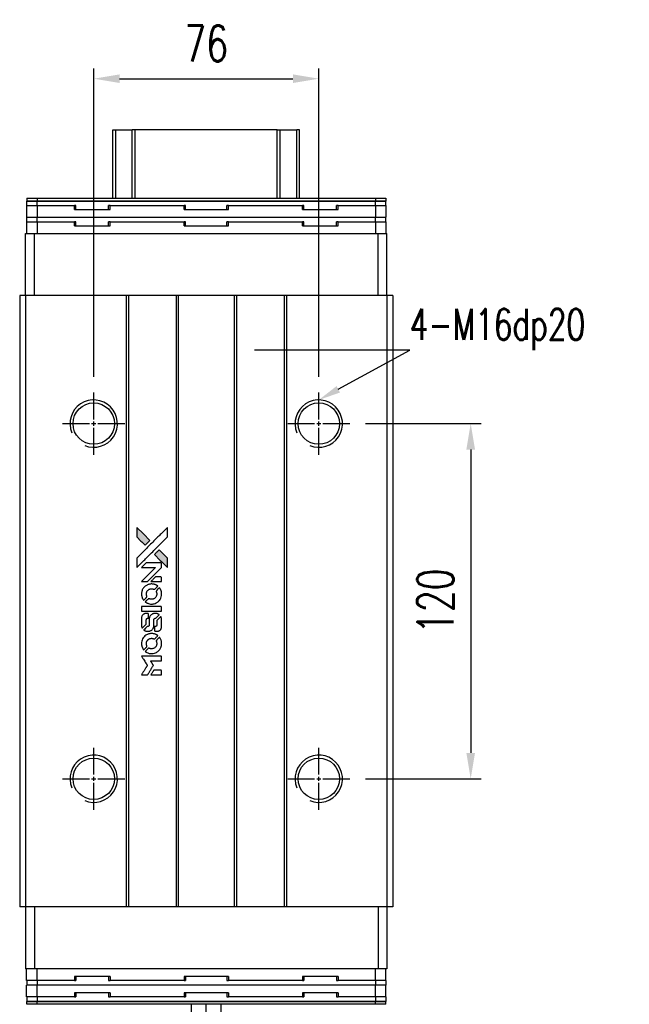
# Model space of a CAD drawing. Header units: millimetres. Extents: x 88 to 889, y 163 to 936.
# Tile 2 of 3: x 149 to 355, y 604 to 936. Entities that reach past the tile are written whole.
import ezdxf
from ezdxf import colors
from ezdxf.entities.mleader import LeaderData, LeaderLine
from ezdxf.math import Vec2, Vec3

# ---------------------------------------------------------------- set-up
doc = ezdxf.new("R2010")
doc.units = ezdxf.units.MM
doc.header["$LTSCALE"] = 0.15
doc.layers.get('0').update_dxf_attribs({"linetype": 'CONTINUOUS'})
doc.layers.get('Defpoints').update_dxf_attribs({"linetype": 'CONTINUOUS'})
doc.layers.add('DIM', color=4, linetype='CONTINUOUS')
doc.styles.add('CHN', font='SIMPLEX.shx', dxfattribs={"width": 0.7, "bigfont": 'CHINESET.shx'})
doc.styles.add('DIM-7', font='SIMPLEX.shx', dxfattribs={"width": 0.7, "bigfont": 'chineset.shx'})
doc.dimstyles.new('CNS', dxfattribs={"dimscale": 3, "dimtxt": 3.5, "dimasz": 2.5, "dimexe": 1, "dimexo": 1.5, "dimgap": 0.09, "dimtad": 0, "dimdsep": 46, "dimtxsty": 'DIM-7', "dimcen": 0.09, "dimclrd": 4, "dimclre": 4, "dimclrt": 4, "dimadec": 0, "dimazin": 0, "dimtfac": 1, "dimtix": 1, "dimtmove": 2, "dimatfit": 3, "dimfxl": 1, "dimtvp": 0.971429, "dimtolj": 1, "dimarcsym": 0})

# ---------------------------------------------------------------- blocks, each defined once
blk = doc.blocks.new('*U216')
at = {"color": 0}
for p, q in [((0, 1.4), (0, 10.5)), ((-10.5, 0), (-1.4, 0)), ((1.4, 0), (10.5, 0)), ((0, -10.5), (0, -1.4))]:
    blk.add_line(p, q, dxfattribs=at)
at = {"color": 0, "linetype": 'Continuous'}
for p, q in [((-0.7, 0), (0.7, 0)), ((0, -0.7), (0, 0.7))]:
    blk.add_line(p, q, dxfattribs=at)
blk = doc.blocks.new('*U217')
at = {"color": 0}
for p, q in [((0, 1.4), (0, 10.5)), ((-10.5, 0), (-1.4, 0)), ((1.4, 0), (10.5, 0)), ((0, -10.5), (0, -1.4))]:
    blk.add_line(p, q, dxfattribs=at)
at = {"color": 0, "linetype": 'Continuous'}
for p, q in [((-0.7, 0), (0.7, 0)), ((0, -0.7), (0, 0.7))]:
    blk.add_line(p, q, dxfattribs=at)
blk = doc.blocks.new('*U218')
at = {"color": 0}
for p, q in [((0, 1.4), (0, 10.5)), ((-10.5, 0), (-1.4, 0)), ((1.4, 0), (10.5, 0)), ((0, -10.5), (0, -1.4))]:
    blk.add_line(p, q, dxfattribs=at)
at = {"color": 0, "linetype": 'Continuous'}
for p, q in [((-0.7, 0), (0.7, 0)), ((0, -0.7), (0, 0.7))]:
    blk.add_line(p, q, dxfattribs=at)
blk = doc.blocks.new('*U219')
at = {"color": 0}
for p, q in [((0, 1.4), (0, 10.5)), ((-10.5, 0), (-1.4, 0)), ((1.4, 0), (10.5, 0)), ((0, -10.5), (0, -1.4))]:
    blk.add_line(p, q, dxfattribs=at)
at = {"color": 0, "linetype": 'Continuous'}
for p, q in [((-0.7, 0), (0.7, 0)), ((0, -0.7), (0, 0.7))]:
    blk.add_line(p, q, dxfattribs=at)
blk = doc.blocks.new('*D222')
at = {"layer": 'Defpoints', "color": 0}
for p in [(250.01, 916.38), (174.01, 810.34), (250.01, 810.34)]:
    blk.add_point(p, dxfattribs=at)
at = {"layer": 'DIM', "color": 7, "lineweight": -2}
for p, q in [((174.01, 815.59), (174.01, 919.88)), ((250.01, 815.59), (250.01, 919.88)), ((182.76, 916.38), (241.26, 916.38))]:
    blk.add_line(p, q, dxfattribs=at)
at = {"layer": 'DIM', "color": 7}
for points in [[(182.76, 917.84), (182.76, 914.92), (174.01, 916.38)], [(241.26, 917.84), (241.26, 914.92), (250.01, 916.38)]]:
    blk.add_solid(points, dxfattribs=at)
at = {"layer": 'DIM', "color": 7, "insert": (212.01, 928.28), "char_height": 12.25, "attachment_point": 5, "style": 'DIM-7'}
blk.add_mtext('\\A1;76', dxfattribs=at)
blk = doc.blocks.new('*D223')
at = {"layer": 'Defpoints', "color": 0}
for p in [(260.51, 799.84), (260.51, 679.84), (301.31, 679.84)]:
    blk.add_point(p, dxfattribs=at)
at = {"layer": 'DIM', "color": 7, "lineweight": -2}
for p, q in [((265.76, 799.84), (304.81, 799.84)), ((301.31, 791.09), (301.31, 688.59)), ((265.76, 679.84), (304.81, 679.84))]:
    blk.add_line(p, q, dxfattribs=at)
at = {"layer": 'DIM', "color": 7}
for points in [[(299.85, 791.09), (302.77, 791.09), (301.31, 799.84)], [(299.85, 688.59), (302.77, 688.59), (301.31, 679.84)]]:
    blk.add_solid(points, dxfattribs=at)
at = {"layer": 'DIM', "color": 7, "insert": (289.41, 739.84), "char_height": 12.25, "attachment_point": 5, "rotation": 90, "style": 'DIM-7'}
blk.add_mtext('\\A1;120', dxfattribs=at)
blk = doc.blocks.new('LOGO2')
at = {"linetype": 'Continuous'}
h = blk.add_hatch(color=22, dxfattribs=at)
h.dxf.hatch_style = 1
h.paths.add_polyline_path([(762.85, 2317.48), (762.85, 2315.87), (762.85, 2314.26), (764.24, 2312.87, 0.000288), (764.78, 2312.34, 0.000479), (765.23, 2311.89, 0.000013), (765.64, 2311.49, 0.197177), (765.65, 2311.49, 0.197497), (765.66, 2311.49, 0.00004), (765.89, 2311.72, 0.000834), (766.15, 2311.98, 0.000506), (766.46, 2312.28), (767.25, 2313.08), (765.05, 2315.28)])
h.paths.add_polyline_path([(770.38, 2309.94), (769.58, 2309.14, 0.000476), (769.28, 2308.84, 0.000789), (769.02, 2308.58, 0.000035), (768.79, 2308.34, 0.19758), (768.78, 2308.34, 0.198396), (768.79, 2308.33, 0.000019), (769.1, 2308.01, 0.000582), (769.46, 2307.66, 0.000351), (769.87, 2307.24, 0.000108), (771.64, 2305.48, 0.000692), (772.54, 2304.59, 0.000077), (773.16, 2303.98, 0.197527), (773.18, 2303.97, 0.410181), (773.19, 2303.98, 0.000493), (773.2, 2304.31, 0.002424), (773.2, 2304.76, 0.000529), (773.2, 2305.55), (773.2, 2307.13), (771.79, 2308.53)])
at = {"color": 22}
for points in [[(764.24, 2312.87, 0.000288), (764.78, 2312.34, 0.000479), (765.23, 2311.89, 0.000013), (765.64, 2311.49, 0.197177), (765.65, 2311.49, 0.197497), (765.66, 2311.49, 0.00004), (765.89, 2311.72, 0.000836), (766.15, 2311.98, 0.000505), (766.46, 2312.28), (767.25, 2313.08), (765.05, 2315.28), (762.85, 2317.48), (762.85, 2315.87), (762.85, 2314.26)], [(764.78, 2305.86, -0.000056), (765.75, 2306.82, -0.000021), (767.1, 2308.17, -0.000021), (768.58, 2309.65, -0.000025), (769.96, 2311.03), (773.2, 2314.26), (773.2, 2315.86), (773.19, 2317.46), (771.02, 2315.3, 0.000274), (769.97, 2314.26, 0.000123), (768.6, 2312.9, 0.000121), (767.15, 2311.45, 0.000165), (765.85, 2310.15), (762.85, 2307.15), (762.85, 2305.54), (762.85, 2303.93)], [(769.87, 2307.24, 0.000108), (771.64, 2305.48, 0.000692), (772.54, 2304.59, 0.000077), (773.16, 2303.98, 0.197527), (773.18, 2303.97, 0.410182), (773.19, 2303.98, 0.000493), (773.2, 2304.31, 0.002424), (773.2, 2304.76, 0.000529), (773.2, 2305.55), (773.2, 2307.13), (771.79, 2308.53), (770.38, 2309.94), (769.58, 2309.14, 0.000476), (769.28, 2308.84, 0.000789), (769.02, 2308.58, 0.000035), (768.79, 2308.34, 0.19758), (768.78, 2308.34, 0.198396), (768.79, 2308.33, 0.000019), (769.1, 2308.01, 0.000582), (769.46, 2307.66, 0.000351)], [(765.41, 2299.17), (766.44, 2299.17), (768.82, 2301.56), (771.21, 2303.94), (771.2, 2304.61, 0.0008), (771.2, 2305.04, 0.010795), (771.2, 2305.19, 0.030495), (771.19, 2305.28, 0.080372), (771.17, 2305.34, 0.03816), (771.13, 2305.39, 0.041799), (771.08, 2305.44, 0.042486), (771.03, 2305.48, 0.042078), (770.98, 2305.51, 0.099276), (770.9, 2305.53, 0.003302), (770.57, 2305.54, 0.002586), (769.99, 2305.54, 0.000204), (768.44, 2305.54), (765.97, 2305.53), (765.18, 2304.74), (764.39, 2303.94), (766.76, 2303.94), (769.14, 2303.93), (766.79, 2301.59, 0.000253), (765.89, 2300.69, 0.000412), (765.12, 2299.93, 0.000041), (764.44, 2299.25, 0.041338), (764.41, 2299.21), (764.38, 2299.17)], [(769.41, 2299.17), (771.21, 2299.17), (771.2, 2299.84), (771.2, 2300.51), (771.15, 2300.59, 0.03146), (771.13, 2300.62, 0.026444), (771.1, 2300.66, 0.026444), (771.06, 2300.69, 0.031457), (771.03, 2300.71), (770.95, 2300.76), (770.06, 2300.77), (769.17, 2300.77), (768.39, 2299.98, 0.000745), (768.09, 2299.68, 0.001228), (767.84, 2299.42, 0.000087), (767.62, 2299.19, 0.195134), (767.61, 2299.18, 0.412117), (767.62, 2299.18, 0.000048), (768.14, 2299.17, 0.00109), (768.72, 2299.17, 0.000653)], [(764.43, 2294.61, 0.023681), (764.48, 2294.33, 0.022402), (764.55, 2294.05, 0.021929), (764.64, 2293.77, 0.020503), (764.77, 2293.49, 0.013745), (764.85, 2293.33, 0.009767), (764.95, 2293.16, 0.009658), (765.05, 2293, 0.027804), (765.13, 2292.9), (765.16, 2292.86), (765.66, 2293.36, 0.002053), (765.9, 2293.6, 0.006738), (766.05, 2293.76, 0.007826), (766.16, 2293.88, 0.063909), (766.2, 2293.94, 0.061532), (766.23, 2294.03, 0.068674), (766.24, 2294.12, 0.052072), (766.22, 2294.22, 0.019648), (766.17, 2294.37, -0.018366), (766.12, 2294.55, -0.0288), (766.08, 2294.71, -0.029061), (766.07, 2294.87, -0.019155), (766.07, 2295.05, -0.053809), (766.13, 2295.45, -0.058833), (766.27, 2295.82, -0.058566), (766.49, 2296.14, -0.052525), (766.79, 2296.41, -0.044733), (767.04, 2296.57, -0.040573), (767.33, 2296.68, -0.041123), (767.63, 2296.75, -0.04951), (767.91, 2296.76, -0.017369), (768.05, 2296.74, -0.024255), (768.16, 2296.72, -0.023787), (768.28, 2296.69, -0.015798), (768.41, 2296.64, 0.010631), (768.5, 2296.61, 0.033653), (768.55, 2296.59, 0.037806), (768.61, 2296.58, 0.016307), (768.68, 2296.58, 0.068179), (768.83, 2296.6, 0.095747), (768.94, 2296.66, 0.033418), (769.1, 2296.8, 0.002133), (769.52, 2297.23, 0.001452), (769.75, 2297.47, 0.012393), (769.85, 2297.58, 0.020479), (769.91, 2297.65, 0.344362), (769.91, 2297.68, 0.074287), (769.85, 2297.73, 0.005454), (769.67, 2297.85, 0.008391), (769.47, 2297.96, 0.017097), (769.32, 2298.05, 0.027375), (768.99, 2298.18, 0.02835), (768.66, 2298.28, 0.027723), (768.32, 2298.35, 0.023913), (767.95, 2298.37, 0.027047), (767.5, 2298.36, 0.031685), (767.09, 2298.3, 0.032425), (766.69, 2298.19, 0.031013), (766.3, 2298.03, 0.037914), (765.85, 2297.76, 0.040153), (765.44, 2297.43, 0.039834), (765.1, 2297.03, 0.036173), (764.81, 2296.57, 0.040752), (764.61, 2296.12, 0.035885), (764.48, 2295.63, 0.035491), (764.42, 2295.12, 0.037615)], [(765.82, 2292.23, 0.018008), (765.96, 2292.13, 0.009842), (766.15, 2292.03, 0.009807), (766.34, 2291.92, 0.015716), (766.51, 2291.85, 0.048467), (767.12, 2291.66, 0.045841), (767.76, 2291.58, 0.046006), (768.41, 2291.62, 0.049638), (769.02, 2291.78, 0.064819), (769.81, 2292.2, 0.06695), (770.46, 2292.81, 0.066691), (770.92, 2293.56, 0.063505), (771.19, 2294.43, 0.03135), (771.21, 2294.65, 0.010439), (771.22, 2294.98, 0.010391), (771.21, 2295.3, 0.032408), (771.19, 2295.52, 0.015696), (771.13, 2295.78, 0.018095), (771.07, 2296.02, 0.018551), (770.98, 2296.25, 0.018352), (770.89, 2296.47, 0.015568), (770.81, 2296.62, 0.009832), (770.71, 2296.79, 0.009795), (770.61, 2296.94, 0.023727), (770.52, 2297.05), (770.49, 2297.1), (769.99, 2296.61, 0.001528), (769.71, 2296.33, 0.010022), (769.58, 2296.19, 0.019586), (769.5, 2296.1, 0.061865), (769.46, 2296.03, 0.055054), (769.42, 2295.93, 0.061607), (769.41, 2295.82, 0.048725), (769.43, 2295.7, 0.020221), (769.48, 2295.54, -0.017722), (769.53, 2295.36, -0.02685), (769.56, 2295.21, -0.02759), (769.57, 2295.05, -0.020233), (769.57, 2294.88, -0.04793), (769.52, 2294.56, -0.048386), (769.42, 2294.25, -0.047866), (769.25, 2293.96, -0.044964), (769.03, 2293.7, -0.04333), (768.76, 2293.49, -0.050921), (768.47, 2293.34, -0.051473), (768.17, 2293.25, -0.0459), (767.84, 2293.22, -0.019014), (767.67, 2293.22, -0.024114), (767.53, 2293.24, -0.025081), (767.39, 2293.27, -0.023892), (767.25, 2293.32, 0.008624), (767.14, 2293.36, 0.026486), (767.06, 2293.38, 0.035074), (767, 2293.39, 0.02756), (766.93, 2293.39, 0.087163), (766.81, 2293.37, 0.073291), (766.71, 2293.31, 0.028074), (766.55, 2293.18, 0.002594), (766.2, 2292.82), (765.69, 2292.32)], [(767.81, 2289.2), (771.2, 2289.2), (771.2, 2289.87), (771.2, 2290.53), (771.16, 2290.61, 0.071429), (771.11, 2290.68, 0.054799), (771.04, 2290.74, 0.053585), (770.96, 2290.78, 0.060698), (770.88, 2290.8, 0.033975), (770.74, 2290.81), (769.02, 2290.81, 0.000726), (767.33, 2290.81, 0.001084), (765.85, 2290.8), (764.42, 2290.79), (764.42, 2289.99), (764.42, 2289.19)], [(764.43, 2284.23, 0.018538), (764.44, 2284.13, 0.010695), (764.46, 2284.01, 0.01068), (764.49, 2283.89, 0.017678), (764.52, 2283.78, 0.013849), (764.56, 2283.67, 0.011814), (764.61, 2283.55, 0.004513), (764.66, 2283.44, 0.290035), (764.68, 2283.43, 0.196418), (764.69, 2283.44, 0.000124), (764.89, 2283.63, 0.001477), (765.11, 2283.85, 0.000898), (765.37, 2284.11), (766.04, 2284.79), (766.05, 2285.63, -0.001471), (766.05, 2286.27, -0.028714), (766.07, 2286.47, -0.097073), (766.1, 2286.58, -0.084199), (766.18, 2286.68, -0.042698), (766.24, 2286.72, -0.053912), (766.31, 2286.75, -0.051004), (766.38, 2286.77, -0.032967), (766.46, 2286.77, 0.00807), (766.5, 2286.77, 0.003023), (766.56, 2286.78, 0.002994), (766.63, 2286.78, 0.003629), (766.69, 2286.78), (766.84, 2286.79), (766.84, 2287.44, 0.001618), (766.84, 2287.75, 0.005206), (766.83, 2287.96, 0.00535), (766.83, 2288.1, 0.060675), (766.82, 2288.16, 0.048484), (766.81, 2288.19, 0.02389), (766.78, 2288.22, 0.022812), (766.76, 2288.26, 0.02462), (766.73, 2288.29, 0.061781), (766.65, 2288.36, 0.080179), (766.56, 2288.4, 0.048561), (766.43, 2288.41, 0.010021), (766.21, 2288.42, 0.016602), (765.9, 2288.41, 0.031409), (765.66, 2288.38, 0.036474), (765.45, 2288.32, 0.03439), (765.25, 2288.23, 0.065928), (764.93, 2288.01, 0.069066), (764.68, 2287.71, 0.065697), (764.51, 2287.35, 0.051559), (764.43, 2286.92, 0.020904), (764.42, 2286.69, 0.000451), (764.42, 2285.57, 0.000419), (764.42, 2284.44, 0.022759)], [(765.3, 2282.75, 0.023289), (765.47, 2282.64, 0.026845), (765.63, 2282.56, 0.026047), (765.81, 2282.49, 0.019751), (766, 2282.44, 0.013249), (766.12, 2282.41, 0.025169), (766.21, 2282.4, 0.016532), (766.32, 2282.4, 0.002937), (766.54, 2282.4, 0.003317), (766.73, 2282.4, 0.011808), (766.85, 2282.4, 0.01777), (766.94, 2282.41, 0.021476), (767.03, 2282.42, 0.04325), (767.39, 2282.54, 0.045753), (767.72, 2282.71, 0.04649), (768, 2282.93, 0.047672), (768.24, 2283.21, 0.025315), (768.32, 2283.32, 0.015208), (768.39, 2283.47, 0.01512), (768.46, 2283.62, 0.022488), (768.52, 2283.76, 0.027857), (768.57, 2283.97, 0.034138), (768.6, 2284.18, 0.014286), (768.61, 2284.49, 0.00124), (768.61, 2285.29, -0.00103), (768.61, 2285.77, -0.002552), (768.61, 2286.13, -0.001594), (768.62, 2286.4, -0.047676), (768.63, 2286.47, -0.085307), (768.68, 2286.59, -0.097789), (768.76, 2286.68, -0.085947), (768.88, 2286.74, -0.051339), (769.03, 2286.77, 0.014634), (769.09, 2286.77, 0.015028), (769.14, 2286.78, 0.014927), (769.19, 2286.79, 0.059415), (769.21, 2286.8, 0.070595), (769.27, 2286.84, 0.00028), (769.84, 2287.41, 0.000111), (770.42, 2287.98, 0.200239), (770.43, 2288.01, 0.268906), (770.42, 2288.02, 0.001866), (770.28, 2288.1, 0.007532), (770.15, 2288.18, 0.017818), (770.04, 2288.23, 0.013256), (769.93, 2288.27, 0.011636), (769.81, 2288.31, 0.011528), (769.68, 2288.35, 0.012303), (769.56, 2288.38, 0.0423), (769.37, 2288.41, 0.013657), (769.08, 2288.41, 0.013857), (768.79, 2288.4, 0.037428), (768.58, 2288.37, 0.014927), (768.45, 2288.34, 0.0122), (768.3, 2288.3, 0.012518), (768.17, 2288.25, 0.023062), (768.06, 2288.2, 0.065961), (767.68, 2287.94, 0.06055), (767.37, 2287.59, 0.059676), (767.14, 2287.16, 0.060497), (767.03, 2286.69, 0.025683), (767.02, 2286.59, 0.001528), (767.02, 2286.29, 0.002124), (767.01, 2285.91, 0.001173), (767.01, 2285.45, -0.000809), (767.01, 2284.63, -0.017164), (767, 2284.39, -0.063931), (766.98, 2284.26, -0.108429), (766.92, 2284.17, -0.052941), (766.86, 2284.12, -0.063675), (766.79, 2284.08, -0.050562), (766.7, 2284.06, -0.020337), (766.58, 2284.05, 0.009897), (766.51, 2284.04, 0.016482), (766.45, 2284.04, 0.019019), (766.4, 2284.03, 0.06043), (766.37, 2284.01, 0.076267), (766.3, 2283.96, 0.00054), (765.77, 2283.43, 0.000307), (765.23, 2282.88, 0.142594), (765.21, 2282.84, 0.232419), (765.21, 2282.83, 0.022995), (765.23, 2282.8, 0.024627), (765.27, 2282.78, 0.015407)], [(768.82, 2282.66, 0.065483), (768.85, 2282.58, 0.053271), (768.91, 2282.51, 0.052018), (768.99, 2282.45, 0.0556), (769.07, 2282.41, 0.036839), (769.13, 2282.39, 0.026922), (769.19, 2282.38, 0.016905), (769.28, 2282.38, 0.004317), (769.42, 2282.38, 0.016369), (769.71, 2282.39, 0.029936), (769.95, 2282.42, 0.03418), (770.16, 2282.48, 0.031327), (770.36, 2282.56, 0.046935), (770.61, 2282.71, 0.054053), (770.82, 2282.9, 0.053701), (770.98, 2283.14, 0.045364), (771.1, 2283.41, 0.032479), (771.16, 2283.65, 0.03386), (771.19, 2283.9, 0.013578), (771.2, 2284.28, 0.001155), (771.2, 2285.28, 0.000413), (771.2, 2286.13, 0.005008), (771.19, 2286.46, 0.013199), (771.18, 2286.64, 0.033956), (771.16, 2286.77, 0.013909), (771.13, 2286.91, 0.010864), (771.09, 2287.06, 0.010938), (771.04, 2287.19, 0.028702), (771, 2287.29), (770.96, 2287.36), (770.27, 2286.67), (769.57, 2285.99), (769.58, 2285.19, -0.001504), (769.57, 2284.85, -0.00328), (769.57, 2284.58, -0.001901), (769.57, 2284.38, -0.061333), (769.56, 2284.33, -0.063621), (769.53, 2284.26, -0.048633), (769.48, 2284.19, -0.046769), (769.42, 2284.14, -0.047961), (769.35, 2284.09, -0.02678), (769.29, 2284.06, -0.050957), (769.24, 2284.05, -0.029398), (769.17, 2284.04, -0.00401), (769.02, 2284.04), (768.78, 2284.03), (768.79, 2283.39, 0.001061), (768.79, 2283, 0.009147), (768.79, 2282.83, 0.020721), (768.8, 2282.73, 0.051619)], [(764.43, 2277.88, 0.024131), (764.48, 2277.59, 0.022344), (764.55, 2277.3, 0.021883), (764.65, 2277.01, 0.020884), (764.78, 2276.72, 0.010669), (764.87, 2276.56, 0.010389), (764.96, 2276.4, 0.010913), (765.05, 2276.26, 0.022227), (765.13, 2276.15), (765.16, 2276.11), (765.67, 2276.62, 0.002452), (765.86, 2276.83, 0.003628), (766.03, 2277, 0.001662), (766.17, 2277.16, 0.070159), (766.2, 2277.19, 0.047671), (766.21, 2277.22, 0.018624), (766.22, 2277.27, 0.017921), (766.23, 2277.31, 0.018804), (766.23, 2277.36, 0.018255), (766.23, 2277.42, 0.041312), (766.23, 2277.47, 0.037164), (766.22, 2277.52, 0.012342), (766.19, 2277.59, -0.015101), (766.13, 2277.77, -0.035998), (766.09, 2277.9, -0.033244), (766.08, 2278.04, -0.011249), (766.07, 2278.25, -0.004059), (766.07, 2278.42, -0.019693), (766.08, 2278.51, -0.027943), (766.09, 2278.59, -0.014411), (766.11, 2278.69, -0.033089), (766.19, 2278.92, -0.033887), (766.3, 2279.13, -0.034021), (766.44, 2279.33, -0.033942), (766.6, 2279.51, -0.02816), (766.78, 2279.67, -0.035032), (766.97, 2279.79, -0.035269), (767.18, 2279.89, -0.029196), (767.4, 2279.96, -0.037862), (767.67, 2280.01, -0.043657), (767.92, 2280.02, -0.043064), (768.18, 2279.98, -0.035184), (768.44, 2279.89, 0.033699), (768.56, 2279.85, 0.052815), (768.68, 2279.84, 0.059167), (768.78, 2279.84, 0.058972), (768.88, 2279.88, 0.059208), (768.95, 2279.92, 0.021125), (769.05, 2280.01, 0.008691), (769.21, 2280.16, 0.000851), (769.58, 2280.55, 0.001873), (769.78, 2280.74, 0.013884), (769.86, 2280.84, 0.022355), (769.91, 2280.9, 0.341453), (769.91, 2280.92, 0.073011), (769.86, 2280.97, 0.004587), (769.68, 2281.09, 0.00748), (769.49, 2281.2, 0.016837), (769.34, 2281.28, 0.028606), (768.99, 2281.44, 0.031352), (768.63, 2281.55, 0.031004), (768.26, 2281.61, 0.0268), (767.86, 2281.63, 0.026698), (767.44, 2281.61, 0.03002), (767.04, 2281.54, 0.030357), (766.65, 2281.43, 0.028554), (766.28, 2281.27, 0.062944), (765.58, 2280.8, 0.062206), (765.01, 2280.17, 0.062448), (764.62, 2279.43, 0.064355), (764.43, 2278.62, 0.017377), (764.42, 2278.46, 0.008369), (764.42, 2278.25, 0.008367), (764.42, 2278.04, 0.01757)], [(765.81, 2275.49, 0.064158), (766.6, 2275.07, 0.06356), (767.47, 2274.86, 0.064004), (768.36, 2274.88, 0.066747), (769.2, 2275.12, 0.04321), (769.73, 2275.41, 0.044737), (770.19, 2275.78, 0.044901), (770.58, 2276.23, 0.044184), (770.88, 2276.74, 0.026293), (771.04, 2277.13, 0.033344), (771.15, 2277.5, 0.033227), (771.21, 2277.89, 0.025815), (771.22, 2278.31, 0.023119), (771.19, 2278.72, 0.031044), (771.12, 2279.08, 0.031337), (771.01, 2279.43, 0.024258), (770.85, 2279.79, 0.015622), (770.78, 2279.92, 0.008495), (770.69, 2280.07, 0.008415), (770.6, 2280.22, 0.020814), (770.52, 2280.32), (770.48, 2280.37), (769.99, 2279.88, 0.002843), (769.63, 2279.51, 0.033917), (769.49, 2279.36, 0.087906), (769.44, 2279.25, 0.073302), (769.42, 2279.11, 0.022047), (769.42, 2279.05, 0.026465), (769.43, 2278.99, 0.022233), (769.45, 2278.92, 0.009985), (769.47, 2278.84, -0.039011), (769.55, 2278.52, -0.044398), (769.58, 2278.21, -0.045096), (769.55, 2277.91, -0.04265), (769.46, 2277.61, -0.071154), (769.23, 2277.18, -0.068827), (768.88, 2276.84, -0.068713), (768.46, 2276.6, -0.070507), (767.98, 2276.48, -0.028605), (767.78, 2276.47, -0.031418), (767.59, 2276.49, -0.031044), (767.39, 2276.53, -0.02668), (767.19, 2276.6, 0.038913), (767.08, 2276.63, 0.043732), (766.96, 2276.65, 0.047754), (766.85, 2276.64, 0.075756), (766.77, 2276.62, 0.07294), (766.72, 2276.59, 0.003456), (766.59, 2276.46, 0.005023), (766.42, 2276.3, 0.002422), (766.2, 2276.09, 0.000819), (766.01, 2275.9, 0.001349), (765.85, 2275.73, 0.0001), (765.7, 2275.59, 0.205335), (765.7, 2275.58, 0.219821), (765.7, 2275.57, 0.002494), (765.73, 2275.55, 0.007089), (765.77, 2275.52, 0.004494)], [(765.43, 2267.66), (766.45, 2267.66), (766.62, 2267.94, -0.000297), (766.73, 2268.12, -0.000037), (766.96, 2268.49, -0.000043), (767.23, 2268.94, -0.000036), (767.52, 2269.41, 0.000044), (767.81, 2269.88, 0.000063), (768.06, 2270.29, 0.000035), (768.28, 2270.64, 0.0009), (768.33, 2270.74), (768.42, 2270.87), (768.31, 2271.05, 0.001175), (768.24, 2271.16, 0.000208), (768.12, 2271.35, 0.000225), (767.98, 2271.58, 0.000203), (767.83, 2271.81, -0.000711), (767.69, 2272.04, -0.001119), (767.57, 2272.23, -0.000263), (767.47, 2272.4, -0.04589), (767.46, 2272.42, -0.519312), (767.47, 2272.44, -0.001914), (767.75, 2272.44, -0.003124), (768.2, 2272.44, -0.000285), (769.33, 2272.44), (771.21, 2272.44), (771.21, 2273.1, 0.001727), (771.21, 2273.57, 0.025279), (771.2, 2273.73, 0.073886), (771.17, 2273.83, 0.07426), (771.12, 2273.92, 0.03264), (771.1, 2273.94, 0.01784), (771.07, 2273.96, 0.017712), (771.04, 2273.98, 0.026854), (771.01, 2274), (770.95, 2274.04), (767.67, 2274.04), (764.4, 2274.04), (764.42, 2274.01, -0.004595), (764.43, 2273.98, -0.00016), (764.5, 2273.88, -0.000298), (764.57, 2273.76, -0.000208), (764.65, 2273.63, 0.000986), (764.9, 2273.24, 0.00025), (765.29, 2272.61, 0.000268), (765.71, 2271.93, 0.000436), (766.07, 2271.36, -0.002932), (766.19, 2271.17, -0.004718), (766.29, 2271.01, -0.001113), (766.37, 2270.87, -0.227179), (766.37, 2270.85, -0.045982), (766.36, 2270.84, -0.000145), (766.25, 2270.65, -0.000825), (766.11, 2270.43, -0.000517), (765.96, 2270.18, 0.000056), (765.42, 2269.31, 0.000289), (765.12, 2268.83, 0.000481), (764.9, 2268.48, 0.000418), (764.67, 2268.1), (764.4, 2267.66)], [(769.4, 2267.66), (771.21, 2267.66), (771.21, 2268.32, 0.000842), (771.21, 2268.74, 0.010591), (771.2, 2268.9, 0.028995), (771.19, 2268.99, 0.069543), (771.17, 2269.05, 0.051063), (771.14, 2269.11, 0.039932), (771.09, 2269.16, 0.039414), (771.03, 2269.21, 0.045845), (770.97, 2269.24, 0.094811), (770.91, 2269.26, 0.007124), (770.73, 2269.27, 0.004713), (770.43, 2269.27, 0.000534), (769.74, 2269.27), (768.57, 2269.27), (768.47, 2269.1, 0.000828), (768.17, 2268.62, 0.000879), (767.88, 2268.15, 0.000048), (767.6, 2267.68, 0.137596), (767.6, 2267.67, 0.413028), (767.6, 2267.67, 0.000016), (768.13, 2267.66, 0.000623), (768.71, 2267.66, 0.000374)]]:
    blk.add_lwpolyline(points, format="xyb", close=True, dxfattribs=at)

msp = doc.modelspace()

# ---------------------------------------------------------------- linework, layer by layer
for p, q in [((180.512, 876.048), (180.512, 899.124)), ((180.513, 876.048), (180.513, 899.124)), ((181.433, 876.048), (181.433, 899.124)), ((188.023, 899.124), (187.037, 899.124)), ((187.037, 876.048), (187.037, 899.124)), ((236.002, 899.124), (188.023, 899.124)), ((188.023, 876.048), (188.023, 899.124)), ((236.002, 876.048), (236.002, 899.124)), ((236.987, 876.048), (236.987, 899.124)), ((243.512, 899.124), (242.592, 899.124)), ((242.592, 876.048), (242.592, 899.124)), ((243.512, 876.048), (243.512, 899.124)), ((243.512, 876.048), (243.512, 899.124)), ((243.512, 899.124), (243.512, 899.124)), ((151.413, 876.048), (151.413, 875.048)), ((151.413, 876.048), (154.913, 876.048)), ((151.413, 875.048), (154.913, 875.048)), ((151.413, 873.548), (151.413, 875.048)), ((154.913, 875.048), (151.413, 875.048)), ((154.913, 876.048), (154.913, 875.048)), ((154.913, 876.048), (269.112, 876.048)), ((154.913, 875.048), (269.112, 875.048)), ((154.913, 873.548), (154.913, 875.048)), ((269.112, 875.048), (154.913, 875.048)), ((269.112, 876.048), (269.112, 875.048)), ((269.112, 876.048), (272.612, 876.048)), ((269.112, 875.048), (272.612, 875.048)), ((269.112, 873.548), (269.112, 875.048)), ((272.612, 875.048), (269.112, 875.048)), ((272.612, 876.048), (272.612, 875.048)), ((272.612, 873.548), (272.612, 875.048)), ((151.363, 873.548), (151.363, 869.548)), ((151.363, 873.548), (154.863, 873.548)), ((154.863, 873.548), (154.863, 869.548)), ((154.863, 873.548), (167.512, 873.548)), ((167.512, 872.198), (167.512, 873.548)), ((168.012, 873.548), (167.512, 873.548)), ((167.512, 872.198), (179.512, 872.198)), ((168.012, 872.198), (168.012, 873.548)), ((168.012, 872.198), (168.012, 873.548)), ((179.512, 873.548), (179.012, 873.548)), ((179.012, 872.198), (179.012, 873.548)), ((179.512, 872.198), (179.512, 873.548)), ((179.512, 873.548), (204.512, 873.548)), ((204.512, 872.198), (204.512, 873.548)), ((205.012, 873.548), (204.512, 873.548)), ((204.512, 872.198), (219.512, 872.198)), ((205.012, 872.198), (205.012, 873.548)), ((205.012, 872.198), (205.012, 873.548)), ((219.512, 873.548), (219.012, 873.548)), ((219.012, 872.198), (219.012, 873.548)), ((219.512, 872.198), (219.512, 873.548)), ((219.512, 873.548), (244.512, 873.548)), ((244.512, 872.198), (244.512, 873.548)), ((245.012, 873.548), (244.512, 873.548)), ((244.512, 872.198), (256.512, 872.198)), ((245.012, 872.198), (245.012, 873.548)), ((245.012, 872.198), (245.012, 873.548)), ((256.512, 873.548), (256.012, 873.548)), ((256.012, 872.198), (256.012, 873.548)), ((256.512, 872.198), (256.512, 873.548)), ((256.512, 873.548), (269.162, 873.548)), ((269.162, 873.548), (269.162, 869.548)), ((269.162, 873.548), (272.662, 873.548)), ((272.662, 873.548), (272.662, 869.548)), ((151.363, 869.548), (154.863, 869.548)), ((151.413, 868.048), (151.413, 869.548)), ((154.863, 869.548), (269.162, 869.548)), ((154.913, 868.048), (154.913, 869.548)), ((269.112, 868.048), (269.112, 869.548)), ((269.162, 869.548), (272.662, 869.548)), ((272.612, 868.048), (272.612, 869.548)), ((151.363, 868.048), (151.363, 864.048)), ((151.363, 868.048), (154.863, 868.048)), ((154.863, 868.048), (154.863, 864.048)), ((154.863, 868.048), (167.512, 868.048)), ((167.512, 866.698), (167.512, 868.048)), ((168.012, 868.048), (167.512, 868.048)), ((167.512, 866.698), (179.512, 866.698)), ((168.012, 866.698), (168.012, 868.048)), ((168.012, 866.698), (168.012, 868.048)), ((179.512, 868.048), (179.012, 868.048)), ((179.012, 866.698), (179.012, 868.048)), ((179.512, 866.698), (179.512, 868.048)), ((179.512, 868.048), (204.512, 868.048)), ((204.512, 866.698), (204.512, 868.048)), ((205.012, 868.048), (204.512, 868.048)), ((204.512, 866.698), (219.512, 866.698)), ((205.012, 866.698), (205.012, 868.048)), ((205.012, 866.698), (205.012, 868.048)), ((219.512, 868.048), (219.012, 868.048)), ((219.012, 866.698), (219.012, 868.048)), ((219.512, 866.698), (219.512, 868.048)), ((219.512, 868.048), (244.512, 868.048)), ((244.512, 866.698), (244.512, 868.048)), ((245.012, 868.048), (244.512, 868.048)), ((244.512, 866.698), (256.512, 866.698)), ((245.012, 866.698), (245.012, 868.048)), ((245.012, 866.698), (245.012, 868.048)), ((256.012, 866.698), (256.012, 868.048)), ((256.512, 868.048), (256.012, 868.048)), ((256.512, 866.698), (256.512, 868.048)), ((256.512, 868.048), (269.162, 868.048)), ((269.162, 868.048), (269.162, 864.048)), ((269.162, 868.048), (272.662, 868.048)), ((272.662, 868.048), (272.662, 864.048)), ((151.013, 843.088), (151.013, 864.048)), ((151.013, 864.048), (154.013, 864.048)), ((154.013, 843.088), (154.013, 864.048)), ((154.013, 864.048), (270.012, 864.048)), ((270.012, 843.088), (270.012, 864.048)), ((270.012, 864.048), (273.012, 864.048)), ((273.012, 843.088), (273.012, 864.048)), ((149.012, 843.088), (149.012, 636.588)), ((150.962, 843.088), (149.012, 843.088)), ((150.962, 843.088), (150.962, 636.588)), ((184.963, 843.088), (150.962, 843.088)), ((184.963, 843.088), (184.963, 636.588)), ((185.713, 843.088), (184.963, 843.088)), ((185.713, 843.088), (185.713, 636.588)), ((201.813, 843.088), (185.713, 843.088)), ((201.813, 843.088), (201.813, 636.588)), ((202.563, 843.088), (201.813, 843.088)), ((202.563, 843.088), (202.563, 636.588)), ((221.461, 843.088), (202.563, 843.088)), ((221.461, 843.088), (221.461, 636.588)), ((222.211, 843.088), (221.461, 843.088)), ((222.211, 843.088), (222.211, 636.588)), ((238.311, 843.088), (222.211, 843.088)), ((238.311, 843.088), (238.311, 636.588)), ((239.061, 843.088), (238.311, 843.088)), ((239.061, 843.088), (239.061, 636.588)), ((272.962, 843.088), (239.061, 843.088)), ((272.962, 843.088), (272.962, 636.588)), ((275.012, 843.088), (272.962, 843.088)), ((275.012, 843.088), (275.012, 636.588)), ((150.962, 636.588), (149.012, 636.588)), ((184.963, 636.588), (150.962, 636.588)), ((151.013, 636.588), (151.013, 615.628)), ((154.013, 636.588), (154.013, 615.628)), ((185.713, 636.588), (184.963, 636.588)), ((201.813, 636.588), (185.713, 636.588)), ((202.563, 636.588), (201.813, 636.588)), ((221.461, 636.588), (202.563, 636.588)), ((222.211, 636.588), (221.461, 636.588)), ((238.311, 636.588), (222.211, 636.588)), ((239.061, 636.588), (238.311, 636.588)), ((272.962, 636.588), (239.061, 636.588)), ((270.012, 636.588), (270.012, 615.628)), ((275.012, 636.588), (272.962, 636.588)), ((273.012, 636.588), (273.012, 615.628)), ((154.013, 615.628), (151.013, 615.628)), ((151.363, 611.628), (151.363, 615.628)), ((270.012, 615.628), (154.013, 615.628)), ((154.863, 611.628), (154.863, 615.628)), ((269.162, 611.628), (269.162, 615.628)), ((273.012, 615.628), (270.012, 615.628)), ((272.662, 611.628), (272.662, 615.628)), ((167.512, 612.978), (167.512, 611.628)), ((179.512, 612.978), (167.512, 612.978)), ((168.012, 612.978), (168.012, 611.628)), ((179.012, 612.978), (179.012, 611.628)), ((179.012, 612.978), (179.012, 611.628)), ((179.512, 612.978), (179.512, 611.628)), ((219.512, 612.978), (204.512, 612.978)), ((204.512, 612.978), (204.512, 611.628)), ((205.012, 612.978), (205.012, 611.628)), ((219.012, 612.978), (219.012, 611.628)), ((219.012, 612.978), (219.012, 611.628)), ((219.512, 612.978), (219.512, 611.628)), ((256.512, 612.978), (244.512, 612.978)), ((244.512, 612.978), (244.512, 611.628)), ((245.012, 612.978), (245.012, 611.628)), ((256.012, 612.978), (256.012, 611.628)), ((256.012, 612.978), (256.012, 611.628)), ((256.512, 612.978), (256.512, 611.628)), ((154.863, 611.628), (151.363, 611.628)), ((151.363, 606.128), (151.363, 610.128)), ((154.863, 610.128), (151.363, 610.128)), ((151.413, 611.628), (151.413, 610.128)), ((167.512, 611.628), (154.863, 611.628)), ((154.863, 606.128), (154.863, 610.128)), ((269.162, 610.128), (154.863, 610.128)), ((154.913, 611.628), (154.913, 610.128)), ((167.512, 611.628), (168.012, 611.628)), ((179.012, 611.628), (179.512, 611.628)), ((204.512, 611.628), (179.512, 611.628)), ((204.512, 611.628), (205.012, 611.628)), ((219.012, 611.628), (219.512, 611.628)), ((244.512, 611.628), (219.512, 611.628)), ((244.512, 611.628), (245.012, 611.628)), ((256.012, 611.628), (256.512, 611.628)), ((269.162, 611.628), (256.512, 611.628)), ((269.112, 611.628), (269.112, 610.128)), ((272.662, 611.628), (269.162, 611.628)), ((269.162, 606.128), (269.162, 610.128)), ((272.662, 610.128), (269.162, 610.128)), ((272.612, 611.628), (272.612, 610.128)), ((272.662, 606.128), (272.662, 610.128)), ((154.863, 606.128), (151.363, 606.128)), ((151.413, 606.128), (151.413, 604.628)), ((167.512, 606.128), (154.863, 606.128)), ((154.913, 606.128), (154.913, 604.628)), ((167.512, 607.478), (167.512, 606.128)), ((179.512, 607.478), (167.512, 607.478)), ((167.512, 606.128), (168.012, 606.128)), ((168.012, 607.478), (168.012, 606.128)), ((179.012, 607.478), (179.012, 606.128)), ((179.012, 607.478), (179.012, 606.128)), ((179.012, 606.128), (179.512, 606.128)), ((179.512, 607.478), (179.512, 606.128)), ((204.512, 606.128), (179.512, 606.128)), ((219.512, 607.478), (204.512, 607.478)), ((204.512, 607.478), (204.512, 606.128)), ((204.512, 606.128), (205.012, 606.128)), ((205.012, 607.478), (205.012, 606.128)), ((219.012, 607.478), (219.012, 606.128)), ((219.012, 607.478), (219.012, 606.128)), ((219.012, 606.128), (219.512, 606.128)), ((219.512, 607.478), (219.512, 606.128)), ((244.512, 606.128), (219.512, 606.128)), ((256.512, 607.478), (244.512, 607.478)), ((244.512, 607.478), (244.512, 606.128)), ((244.512, 606.128), (245.012, 606.128)), ((245.012, 607.478), (245.012, 606.128)), ((256.012, 607.478), (256.012, 606.128)), ((256.012, 607.478), (256.012, 606.128)), ((256.012, 606.128), (256.512, 606.128)), ((256.512, 607.478), (256.512, 606.128)), ((269.162, 606.128), (256.512, 606.128)), ((269.112, 606.128), (269.112, 604.628)), ((272.662, 606.128), (269.162, 606.128)), ((272.612, 606.128), (272.612, 604.628)), ((151.413, 603.628), (151.413, 604.628)), ((154.913, 604.628), (151.413, 604.628)), ((151.413, 604.628), (154.913, 604.628)), ((154.913, 603.628), (151.413, 603.628)), ((154.913, 603.628), (154.913, 604.628)), ((269.112, 604.628), (154.913, 604.628)), ((154.913, 604.628), (269.112, 604.628)), ((269.112, 603.628), (154.913, 603.628)), ((207.012, 600.628), (207.012, 603.628)), ((212.012, 600.628), (212.012, 603.628)), ((217.012, 600.628), (217.012, 603.628)), ((269.112, 603.628), (269.112, 604.628)), ((272.612, 604.628), (269.112, 604.628)), ((269.112, 604.628), (272.612, 604.628)), ((272.612, 603.628), (269.112, 603.628)), ((272.612, 603.628), (272.612, 604.628))]:
    msp.add_line(p, q)
for centre in [(174.012, 799.838), (250.012, 799.838), (174.012, 679.838), (250.012, 679.838)]:
    msp.add_circle(centre, 7)
for centre in [(174.012, 799.838), (250.012, 799.838), (174.012, 679.838), (250.012, 679.838)]:
    msp.add_arc(centre, 8, 247.5, 202.5)
for points in [[(180.513, 899.124), (180.513, 899.124), (180.533, 899.124), (180.621, 899.124), (180.69, 899.124), (180.867, 899.124), (180.974, 899.124), (181.201, 899.124), (181.32, 899.124), (181.433, 899.124)], [(181.433, 899.124), (182.064, 899.124), (182.722, 899.124), (183.987, 899.124), (184.592, 899.124), (185.636, 899.124), (186.073, 899.124), (186.72, 899.124), (186.931, 899.124), (187.037, 899.124)], [(236.002, 899.124), (236.109, 899.124), (236.223, 899.124), (236.446, 899.124), (236.553, 899.124), (236.74, 899.124), (236.818, 899.124), (236.933, 899.124), (236.969, 899.124), (236.987, 899.124)], [(236.987, 899.124), (237.094, 899.124), (237.305, 899.124), (237.952, 899.124), (238.389, 899.124), (239.433, 899.124), (240.038, 899.124), (241.303, 899.124), (241.961, 899.124), (242.592, 899.124)]]:
    msp.add_open_spline(points, degree=3, knots=[0, 0, 0, 0, 0.25, 0.25, 0.5, 0.5, 0.75, 0.75, 1, 1, 1, 1])

# ---------------------------------------------------------------- block references
for name, p in [('*U217', (174.012, 799.838)), ('*U216', (250.012, 799.838)), ('*U219', (174.012, 679.838)), ('*U218', (250.012, 679.838))]:
    msp.add_blockref(name, p)
at = {"layer": 'DIM'}
msp.add_blockref('LOGO2', (-574.281, -1552.724), dxfattribs=at)

# ---------------------------------------------------------------- dimensions: what is measured, and where the dimension line sits
at = {"layer": 'DIM', "color": 0}
dim = msp.add_linear_dim(base=(250.012, 916.379), p1=(174.012, 810.338), p2=(250.012, 810.338), dimstyle='CNS', override={"dimscale": 3.5, "dimclrd": 7, "dimclre": 7, "dimclrt": 7}, dxfattribs=at)
dim.commit()
dim.dimension.update_dxf_attribs({"geometry": '*D222', "text_midpoint": (212.012, 928.279)})
dim = msp.add_linear_dim(base=(301.308, 679.838), p1=(260.512, 799.838), p2=(260.512, 679.838), angle=90, dimstyle='CNS', override={"dimscale": 3.5, "dimclrd": 7, "dimclre": 7, "dimclrt": 7}, dxfattribs=at)
dim.commit()
dim.dimension.update_dxf_attribs({"geometry": '*D223', "text_midpoint": (289.408, 739.838)})

# ---------------------------------------------------------------- leaders
ml = msp.add_multileader_mtext('Standard', dxfattribs=at)
ml.set_content('4-M16dp20', style='CHN')
ml.set_leader_properties()
ml.build(insert=Vec2(0, 0))
ml.multileader.update_dxf_attribs({"text_left_attachment_type": 6, "text_right_attachment_type": 6, "dogleg_length": 0, "arrow_head_size": 7.5, "scale": 3})
ctx = ml.context
ctx.base_point, ctx.scale, ctx.char_height, ctx.arrow_head_size, ctx.landing_gap_size, ctx.plane_origin = Vec3(280.748, 824.607), 3, 10.5, 7.5, 0, Vec3(188.588, 817.838)
ctx.left_attachment, ctx.right_attachment = 6, 6
notes = []
notes.append((ctx, [(0, (1, 1, 0), (280.748, 824.607), (1, 0), 0, [(0, [(250.012, 807.838)], 0, [])])]))
ctx.mtext.insert, ctx.mtext.flow_direction = Vec3(280.748, 838.607), 5
for ctx, leaders in notes:
    for number, flags, end, landing, length, lines in leaders:
        leader = LeaderData()
        leader.index, (leader.has_last_leader_line, leader.has_dogleg_vector, leader.attachment_direction) = number, flags
        leader.last_leader_point, leader.dogleg_vector, leader.dogleg_length = Vec3(end), Vec3(landing), length
        for number, points, colour, breaks in lines:
            line = LeaderLine()
            line.index, line.vertices, line.color, line.breaks = number, Vec3.list(points), colors.encode_raw_color(colour), breaks
            leader.lines.append(line)
        ctx.leaders.append(leader)

doc.saveas('drawing.dxf')
